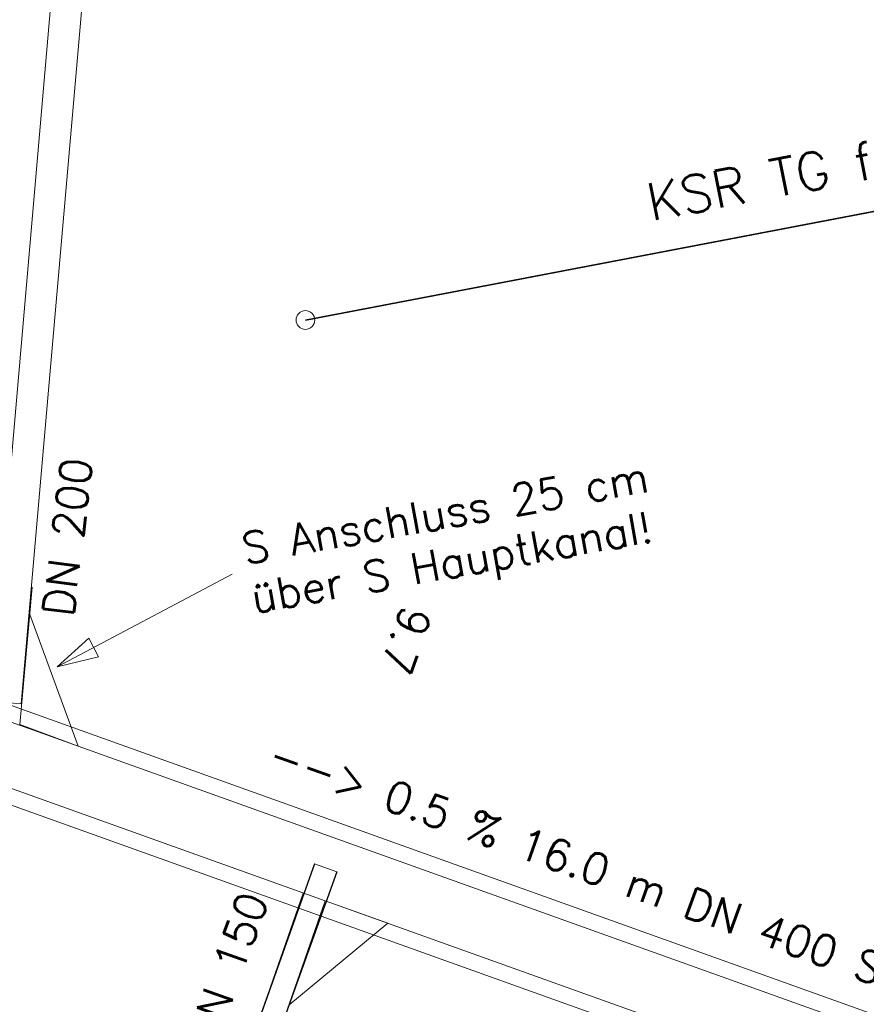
# Model space of a CAD drawing. Header units: metres. Extents: x -502 to 161, y -108 to 174.
# Tile 153 of 256: x -224.04 to -218.62, y -26.33 to -20.02. Entities that reach past the tile are written whole.
import ezdxf

# ---------------------------------------------------------------- set-up
doc = ezdxf.new("R2010")
doc.units = ezdxf.units.M
doc.header["$LTSCALE"] = 0.1
doc.layers.add('BRI31-005.05-5p02-Koordinierung Lageplan 4. BA ZOB West 2022-06-15', color=7, linetype='Continuous')
doc.layers.add('BRI31-005.06-5f07-Koordinierung Lageplan 4. BA ZOB Fernbusbahnh', color=7, linetype='Continuous')
doc.styles.add('Txt', font='txt_____.ttf')

# ---------------------------------------------------------------- blocks, each defined once
blk = doc.blocks.new('ALG_00093')
at = {"color": 1, "linetype": 'Continuous', "lineweight": 9, "true_color": 0xff0000, "transparency": 33554687, "flags": 128}
blk.add_lwpolyline([(0, 0), (0.3773, 0.09625), (0.3773, -0.09625), (0, 0)], dxfattribs=at)

msp = doc.modelspace()

# ---------------------------------------------------------------- linework, layer by layer
at = {"layer": 'BRI31-005.05-5p02-Koordinierung Lageplan 4. BA ZOB West 2022-06-15', "color": 92, "linetype": 'Continuous', "lineweight": 35, "true_color": 0x00cc00, "transparency": 33554687}
for p in [(-186.2487, -15.0844), (-190.7657, -15.9457)]:
    msp.add_line(p, (-222.2093, -21.9419), dxfattribs=at)
at = {"layer": 'BRI31-005.05-5p02-Koordinierung Lageplan 4. BA ZOB West 2022-06-15', "color": 1, "linetype": 'Continuous', "lineweight": 18, "true_color": 0xff0000, "transparency": 33554687}
for p, q in [((-223.7994, -24.1639), (-222.6794, -23.5689)), ((-224.0385, -24.5325), (-223.9594, -23.6523)), ((-222.2234, -25.6126), (-222.4674, -26.3118)), ((-222.0821, -25.6629), (-222.3258, -26.3612))]:
    msp.add_line(p, q, dxfattribs=at)
at = {"layer": 'BRI31-005.05-5p02-Koordinierung Lageplan 4. BA ZOB West 2022-06-15', "color": 1, "linetype": 'Continuous', "lineweight": 25, "true_color": 0xff0000, "transparency": 33554687}
for p, q in [((-222.15, -25.4263), (-223.8166, -30.0805)), ((-222.0088, -25.4769), (-223.6754, -30.131))]:
    msp.add_line(p, q, dxfattribs=at)
at = {"layer": 'BRI31-005.05-5p02-Koordinierung Lageplan 4. BA ZOB West 2022-06-15', "color": 7, "linetype": 'Continuous', "lineweight": 13, "transparency": 33554687}
msp.add_line((-222.0088, -25.4769), (-222.15, -25.4263), dxfattribs=at)
at = {"layer": 'BRI31-005.05-5p02-Koordinierung Lageplan 4. BA ZOB West 2022-06-15', "color": 1, "linetype": 'Continuous', "lineweight": 18, "true_color": 0xff0000, "transparency": 33554687, "flags": 128}
for points in [[(-223.6817, -18.0853), (-224.2297, -24.3823), (-224.0305, -24.3997), (-223.4825, -18.1027)], [(-230.8361, -22.6346), (-216.7734, -27.6703), (-216.5712, -27.1054), (-230.6338, -22.0697)], [(-230.759, -22.556), (-216.7831, -27.5606), (-216.6483, -27.184), (-230.6241, -22.1794)], [(-224.0385, -24.5325), (-223.6655, -24.6712), (-223.9752, -23.8282)], [(-222.0821, -25.6629), (-221.6821, -25.8063), (-222.3151, -26.3306)]]:
    msp.add_lwpolyline(points, dxfattribs=at)
at = {"layer": 'BRI31-005.05-5p02-Koordinierung Lageplan 4. BA ZOB West 2022-06-15', "color": 92, "linetype": 'Continuous', "lineweight": 18, "true_color": 0x00cc00, "transparency": 33554687}
msp.add_circle((-222.2093, -21.9419), 0.06, dxfattribs=at)
at = {"layer": 'BRI31-005.06-5f07-Koordinierung Lageplan 4. BA ZOB Fernbusbahnh', "color": 1, "linetype": 'Continuous', "lineweight": 13, "true_color": 0xff0000, "transparency": 33554687}
for p, q in [((-223.7994, -24.1639), (-222.6794, -23.5689)), ((-224.0385, -24.5325), (-223.9594, -23.6523)), ((-222.2234, -25.6126), (-222.4674, -26.3118)), ((-222.0821, -25.6629), (-222.3258, -26.3612))]:
    msp.add_line(p, q, dxfattribs=at)
at = {"layer": 'BRI31-005.06-5f07-Koordinierung Lageplan 4. BA ZOB Fernbusbahnh', "color": 1, "linetype": 'Continuous', "lineweight": 20, "true_color": 0xff0000, "transparency": 33554687}
for p, q in [((-222.15, -25.4263), (-223.8166, -30.0805)), ((-222.0088, -25.4769), (-223.6754, -30.131))]:
    msp.add_line(p, q, dxfattribs=at)
at = {"layer": 'BRI31-005.06-5f07-Koordinierung Lageplan 4. BA ZOB Fernbusbahnh', "color": 7, "linetype": 'Continuous', "lineweight": 9, "transparency": 33554687}
msp.add_line((-222.0088, -25.4769), (-222.15, -25.4263), dxfattribs=at)
at = {"layer": 'BRI31-005.06-5f07-Koordinierung Lageplan 4. BA ZOB Fernbusbahnh', "color": 1, "linetype": 'Continuous', "lineweight": 13, "true_color": 0xff0000, "transparency": 33554687, "flags": 128}
for points in [[(-223.6817, -18.0853), (-224.2297, -24.3823), (-224.0305, -24.3997), (-223.4825, -18.1027)], [(-230.8361, -22.6346), (-216.7734, -27.6703), (-216.5712, -27.1054), (-230.6338, -22.0697)], [(-224.0385, -24.5325), (-223.6655, -24.6712), (-223.9752, -23.8282)], [(-222.0821, -25.6629), (-221.6821, -25.8063), (-222.3151, -26.3306)]]:
    msp.add_lwpolyline(points, dxfattribs=at)
msp.add_lwpolyline([(-230.759, -22.556), (-216.7831, -27.5606), (-216.6483, -27.184), (-230.6241, -22.1794)], close=True, dxfattribs=at)

# ---------------------------------------------------------------- block references
at = {"layer": 'BRI31-005.06-5f07-Koordinierung Lageplan 4. BA ZOB Fernbusbahnh', "color": 7, "transparency": 33554687, "xscale": 0.699999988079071, "yscale": 0.699999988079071, "zscale": 0.699999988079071, "rotation": 27.97943801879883}
msp.add_blockref('ALG_00093', (-223.7994, -24.1639), dxfattribs=at)

# ---------------------------------------------------------------- texts
at = {"layer": 'BRI31-005.05-5p02-Koordinierung Lageplan 4. BA ZOB West 2022-06-15', "color": 255, "transparency": 33554687, "insert": (-220.04, -21.0724), "char_height": 0.24, "attachment_point": 1, "rotation": 10.79622, "line_spacing_factor": 0.25, "style": 'Txt'}
msp.add_mtext('KSR TG für Aussenanlagen', dxfattribs=at)
at = {"layer": 'BRI31-005.05-5p02-Koordinierung Lageplan 4. BA ZOB West 2022-06-15', "color": 1, "true_color": 0xff0000, "transparency": 33554687, "char_height": 0.2, "attachment_point": 1, "line_spacing_factor": 0.25, "style": 'Txt'}
for s, insert, rotation in [('DN 200', (-223.895, -23.8258), 83.02275), ('S Anschluss 25 cm', (-222.6301, -23.3102), 10.19025), ('über S Hauptkanal!', (-222.5735, -23.6251), 10.19025), ('9.7', (-221.3979, -23.8262), 250.29817), ('--> 0.5 % 16.0 m DN 400 SB', (-222.3996, -24.6155), 340.29817), ('DN 150', (-222.9743, -26.5468), 70.29819)]:
    msp.add_mtext(s, dxfattribs=dict(at, insert=insert, rotation=rotation))
at = {"layer": 'BRI31-005.06-5f07-Koordinierung Lageplan 4. BA ZOB Fernbusbahnh', "color": 1, "true_color": 0xff0000, "transparency": 33554687, "char_height": 0.2, "attachment_point": 1, "line_spacing_factor": 0.25, "style": 'Txt'}
for s, insert, rotation in [('DN 200', (-223.895, -23.8258), 83.02275), ('DN 200', (-223.895, -23.8258), 83.02275), ('S Anschluss 25 cm', (-222.6301, -23.3102), 10.19025), ('S Anschluss 25 cm', (-222.6301, -23.3102), 10.19025), ('über S Hauptkanal!', (-222.5735, -23.6251), 10.19025), ('über S Hauptkanal!', (-222.5735, -23.6251), 10.19025), ('9.7', (-221.3979, -23.8262), 250.29817), ('9.7', (-221.3979, -23.8262), 250.29817), ('--> 0.5 % 16.0 m DN 400 SB', (-222.3996, -24.6155), 340.29817), ('--> 0.5 % 16.0 m DN 400 SB', (-222.3996, -24.6155), 340.29817), ('DN 150', (-222.9743, -26.5468), 70.29819), ('DN 150', (-222.9743, -26.5468), 70.29819)]:
    msp.add_mtext(s, dxfattribs=dict(at, insert=insert, rotation=rotation))

doc.saveas('drawing.dxf')
